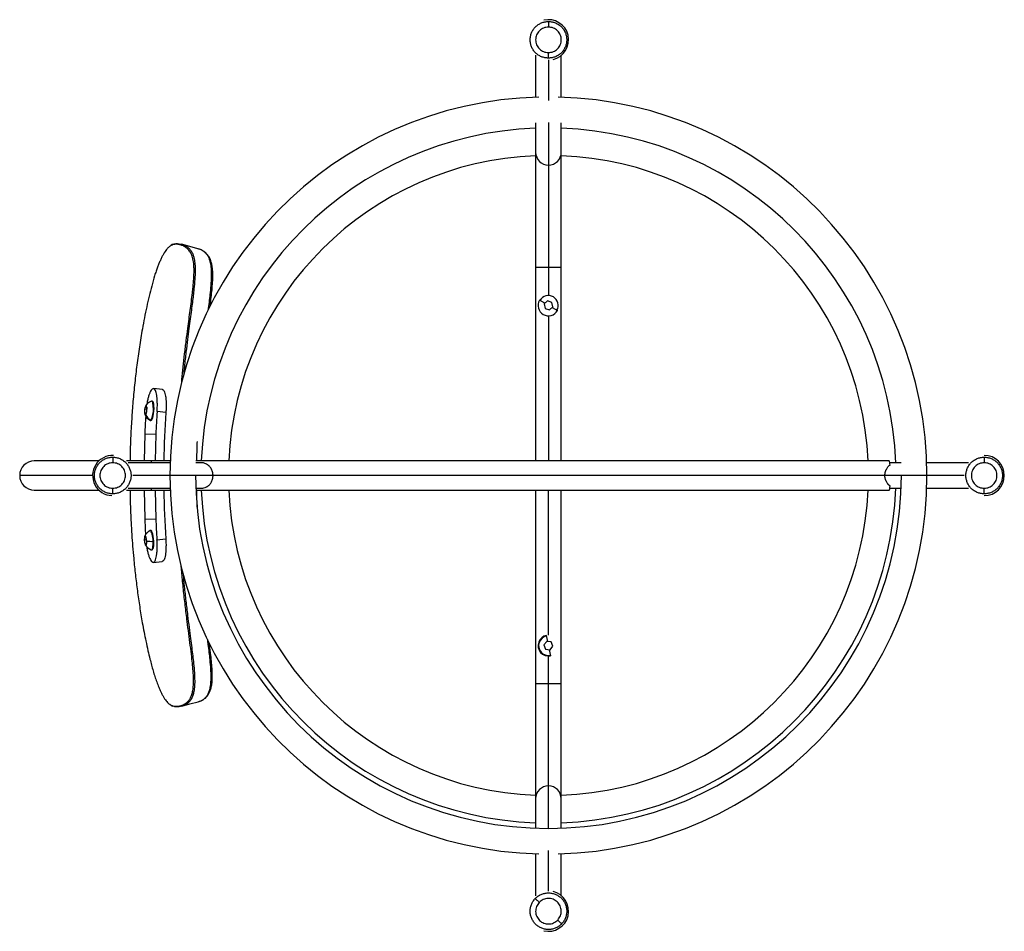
# Paper-space layout '_Bottom' of a CAD drawing. Header units: millimetres. Extents: x -289 to 249, y -249 to 249.
import ezdxf

# ---------------------------------------------------------------- set-up
doc = ezdxf.new("R2010")
doc.units = ezdxf.units.MM

psp = doc.layouts.new('_Bottom')

# ---------------------------------------------------------------- linework, layer by layer
at = {"color": 7, "linetype": 'Continuous', "lineweight": 25}
for p, q in [((-7, 229.73), (-7, 206.83)), ((0, 227.21), (0, 204.98)), ((7, 206.83), (7, 229.73)), ((-7, 192.82), (-7, 8)), ((0, 192.95), (0, 98.66)), ((7, 8), (7, 192.82)), ((-7, 113.97), (7, 113.97)), ((-1.99, 94.14), (-4.91, 95.81)), ((-0.49, 95.45), (-2.37, 93.8)), ((-2.37, 93.8), (-1.88, 91.35)), ((1.88, 94.65), (-0.49, 95.45)), ((0.49, 90.55), (2.37, 92.2)), ((2.37, 92.2), (1.88, 94.65)), ((1.99, 91.86), (4.91, 90.19)), ((-1.88, 91.35), (0.49, 90.55)), ((0, 87.34), (0, 8)), ((-211.11, 47.02), (-216.01, 47.5)), ((-220.67, 36.23), (-220.16, 37.82)), ((-220.16, 37.82), (-219.67, 37.18)), ((-216.6, 40.59), (-216.97, 40.62)), ((-220.69, 33.99), (-220.67, 36.23)), ((-220.2, 33.35), (-220.69, 33.99)), ((-220.01, 33.94), (-220.69, 33.99)), ((-219.68, 36.16), (-220.67, 36.23)), ((-219.69, 34.94), (-220.2, 33.35)), ((-219.67, 37.18), (-219.69, 34.94)), ((-215.66, 36.6), (-216.03, 36.63)), ((-209.15, 34.5), (-213.98, 34.98)), ((-217.74, 30.14), (-217.37, 30.12)), ((-220.74, 22.78), (-221.04, 8)), ((-220.74, 22.78), (-214.69, 22.65)), ((-214.69, 22.65), (-214.98, 8)), ((-245.79, 8), (-281.11, 8)), ((-206.8, 8), (-230.69, 8)), ((-206.83, 7), (-229.75, 7)), ((-190.15, 7), (-192.82, 7)), ((186.27, 8), (-192.78, 8)), ((192.82, 7), (186.61, 7)), ((229.75, 7), (206.83, 7)), ((-249.24, 0), (-289.11, 0)), ((227.24, 0), (-227.24, 0)), ((-281.11, -8), (-245.79, -8)), ((-230.69, -8), (-206.8, -8)), ((-229.75, -7), (-206.83, -7)), ((-221.14, -8), (-220.75, -23.67)), ((-215.1, -8), (-214.7, -23.8)), ((-192.82, -7), (-190.15, -7)), ((-192.78, -8), (186.27, -8)), ((-7, -8), (-7, -192.82)), ((0, -87.34), (0, -8)), ((7, -192.82), (7, -8)), ((186.6, -7), (192.82, -7)), ((206.83, -7), (229.75, -7)), ((-220.75, -23.67), (-214.7, -23.8)), ((-217.45, -30.12), (-217.82, -30.14)), ((-217.28, -30.15), (-217.65, -30.18)), ((-217.28, -30.15), (-217.45, -30.12)), ((-220.84, -35.32), (-220.63, -33.47)), ((-219.8, -35.24), (-220.84, -35.32)), ((-220.47, -37.43), (-220.84, -35.32)), ((-220.63, -33.47), (-220.06, -33.74)), ((-219.87, -37.39), (-220.47, -37.43)), ((-219.9, -37.7), (-220.47, -37.43)), ((-220.06, -33.74), (-219.69, -35.85)), ((-219.69, -35.85), (-219.9, -37.7)), ((-214.07, -35.1), (-209.24, -34.63)), ((-217.06, -40.62), (-216.69, -40.59)), ((-216.13, -47.51), (-211.19, -47.02)), ((-0.93, -90.68), (-2.47, -92.65)), ((-0.43, -90.75), (-1.05, -87.44)), ((1.54, -91.03), (-0.93, -90.68)), ((2.47, -93.35), (1.54, -91.03)), ((-2.47, -92.65), (-1.54, -94.97)), ((-1.54, -94.97), (0.93, -95.32)), ((0.43, -95.25), (1.05, -98.56)), ((0.93, -95.32), (2.47, -93.35)), ((0, -192.95), (0, -98.66)), ((7, -113.97), (-7, -113.97)), ((-7, -206.83), (-7, -229.73)), ((0, -227.21), (0, -204.98)), ((7, -229.73), (7, -206.83))]:
    psp.add_line(p, q, dxfattribs=at)
at = {"color": 7, "linetype": 'Continuous', "lineweight": 25, "flags": 128}
for points in [[(-191.68, 123.97), (-196.16, 125.19), (-200.65, 126.41)], [(-220.16, 38.13), (-220.41, 37.7), (-220.63, 36.94), (-220.78, 35.98), (-220.84, 34.96), (-220.8, 34.04), (-220.66, 33.35), (-220.45, 33), (-220.2, 33.04)], [(-220.2, 33.04), (-219.95, 33.48), (-219.73, 34.23), (-219.58, 35.19), (-219.52, 36.21), (-219.56, 37.14), (-219.7, 37.83), (-219.91, 38.17), (-220.16, 38.13)], [(-216.03, 36.63), (-216.05, 37.6), (-216.12, 38.48), (-216.23, 39.25), (-216.39, 39.86), (-216.58, 40.3), (-216.81, 40.56), (-217.05, 40.61), (-217.1, 40.6)], [(-215.66, 36.6), (-215.7, 37.88), (-215.82, 38.98), (-216.02, 39.83), (-216.29, 40.38), (-216.6, 40.59), (-216.6, 40.59)], [(-217.37, 30.12), (-217.03, 30.27), (-216.69, 30.76), (-216.36, 31.57), (-216.08, 32.64), (-215.86, 33.89), (-215.72, 35.25), (-215.66, 36.6)], [(-217.86, 30.18), (-217.66, 30.15), (-217.4, 30.29)], [(-217.65, -30.18), (-217.9, -30.16), (-217.95, -30.18)], [(-216.14, -35.99), (-216.21, -34.96), (-216.32, -33.95), (-216.48, -32.99), (-216.67, -32.13), (-216.89, -31.39), (-217.14, -30.81), (-217.39, -30.4), (-217.65, -30.18)], [(-216.69, -40.59), (-216.53, -40.53), (-216.24, -40.16), (-216, -39.46), (-215.84, -38.48), (-215.76, -37.29), (-215.77, -35.96), (-215.87, -34.59), (-216.05, -33.28), (-216.3, -32.1), (-216.6, -31.15), (-216.94, -30.49), (-217.28, -30.15)], [(-219.62, -35.89), (-219.71, -34.87), (-219.88, -33.96), (-220.12, -33.3), (-220.37, -32.99), (-220.61, -33.07), (-220.8, -33.53), (-220.91, -34.31), (-220.92, -35.28)], [(-220.92, -35.28), (-220.83, -36.3), (-220.65, -37.21), (-220.42, -37.87), (-220.16, -38.19), (-219.92, -38.11), (-219.73, -37.64), (-219.63, -36.86), (-219.62, -35.89)], [(-217.23, -40.58), (-216.98, -40.6), (-216.75, -40.42), (-216.54, -40.04), (-216.37, -39.49), (-216.24, -38.77), (-216.16, -37.93), (-216.12, -36.99), (-216.14, -35.99)], [(-200.49, -126.14), (-196, -124.92), (-191.51, -123.7)]]:
    psp.add_lwpolyline(points, dxfattribs=at)
at = {"color": 7, "linetype": 'Continuous', "lineweight": 25}
for centre, radius, start, end in [((0, 238.21), 11, 283.4172, 103.4172), ((0, 0), 206.95, 91.4526, 268.5474), ((0, 0), 206.95, 271.4526, 88.5474), ((0, 0), 190, 92.1114, 177.5868), ((0, 0), 190, 2.1114, 87.8886), ((0, 0), 175, 92.2924, 177.3799), ((-0.01, 176.7), 6.99, 180.152, 270.1123), ((0.02, 176.69), 6.98, 269.8486, 359.8871), ((0, 0), 175, 2.6201, 87.7076), ((0, 93), 5.37, 330.155, 150.155), ((0, 93), 5.66, 150.155, 330.155), ((-215.34, 35.23), 5.65, 108.1266, 151.6649), ((-215.79, 35.71), 4.99, 133.4501, 151.0094), ((293.99, -0.57), 515.26, 176.3339, 177.4032), ((-215.34, 35.23), 5.65, 199.9779, 243.5162), ((-214.84, 35.71), 5.99, 206.4328, 244.679), ((-227.75, 35.84), 11.75, 331.8103, 3.8395), ((300.03, -0.69), 515.25, 176.0301, 177.4032), ((299.77, -0.69), 510.14, 176.0443, 179.024), ((-238.24, 0), 11, 87.6147, 267.6147), ((238.24, 0), 11, 270, 90), ((-281.11, 0), 8, 90, 270), ((-209.1, 6.95), 8.21, 172.6332, 179.6329), ((0, 0), 192.95, 180, 0), ((-209.1, -6.95), 8.21, 180.3671, 187.3668), ((299.62, -0.69), 509.99, 180.821, 183.8155), ((0, 0), 190, 182.4132, 267.8886), ((0, 0), 175, 182.6201, 267.7076), ((0, 0), 190, 272.1114, 357.8886), ((0, 0), 175, 272.2924, 357.3799), ((293.78, -0.58), 515.05, 182.5699, 183.5374), ((299.81, -0.71), 515.03, 182.5699, 183.8297), ((-215.43, -35.23), 5.65, 116.4789, 159.9986), ((-217.07, -6.93), 29.07, 264.9771, 271.8363), ((-215.43, -35.23), 5.65, 208.3571, 251.8769), ((0, -93), 5.66, 100.7508, 280.7508), ((0, -93), 5.37, 100.7508, 280.7508), ((-0.02, -176.69), 6.98, 89.8486, 179.8871), ((0.01, -176.7), 6.99, 0.152, 90.1123), ((0, -238.21), 11, 256.5828, 76.5828)]:
    psp.add_arc(centre, radius, start, end, dxfattribs=at)
for points, knots in [([(0, 228.21), (-0.65, 228.25), (-1.96, 228.32), (-3.85, 228.92), (-5.59, 229.84), (-7.11, 231.1), (-8.37, 232.62), (-9.3, 234.36), (-9.87, 236.25), (-10.06, 238.21), (-9.87, 240.18), (-9.3, 242.06), (-8.37, 243.8), (-7.12, 245.33), (-5.59, 246.58), (-3.85, 247.5), (-1.96, 248.1), (-0.65, 248.17), (0, 248.21)], [0, 0, 0, 0, 0.06248, 0.125, 0.187472, 0.25, 0.312472, 0.375, 0.437472, 0.5, 0.562472, 0.625, 0.687472, 0.75, 0.812472, 0.874999, 0.937486, 1, 1, 1, 1]), ([(0, 248.21), (0, 248.17), (0, 248.1), (0, 247.55), (0, 246.9), (0, 246.36), (0, 245.79), (0, 245.4), (0, 245.21)], [0, 0, 0, 0, 0.291125, 0.577452, 0.704337, 0.815905, 0.913214, 1, 1, 1, 1]), ([(0, 248.21), (0.65, 248.17), (1.96, 248.1), (3.85, 247.5), (5.59, 246.58), (7.11, 245.33), (8.37, 243.81), (9.3, 242.06), (9.87, 240.18), (10.06, 238.21), (9.87, 236.25), (9.3, 234.36), (8.37, 232.62), (7.12, 231.1), (5.59, 229.84), (3.85, 228.92), (1.96, 228.32), (0.65, 228.25), (0, 228.21)], [0, 0, 0, 0, 0.062486, 0.124999, 0.187472, 0.25, 0.312472, 0.375, 0.437472, 0.5, 0.562472, 0.625, 0.687472, 0.75, 0.812472, 0.875, 0.93748, 1, 1, 1, 1]), ([(0, 228.21), (0, 228.25), (0, 228.33), (0, 228.87), (0, 229.53), (0, 230.06), (0, 230.63), (0, 231.03), (0, 231.21)], [0, 0, 0, 0, 0.2911253, 0.5774521, 0.7043366, 0.815905, 0.9132143, 1, 1, 1, 1]), ([(-206.74, 125.49), (-206.76, 125.48), (-207.08, 125.3), (-207.77, 124.7), (-208.99, 123.4), (-210.2, 121.64), (-211.34, 119.52), (-212.17, 117.78), (-212.99, 115.89), (-213.78, 113.85), (-214.57, 111.61), (-215.66, 108.22), (-216.95, 103.67), (-218.39, 97.97), (-219.7, 92.17), (-220.92, 86.21), (-222.29, 78.91), (-223.71, 70.28), (-225.08, 60.47), (-226.25, 50.51), (-227.19, 40.68), (-227.94, 30.55), (-228.45, 20.77), (-228.73, 13.15), (-228.77, 9.02), (-228.78, 8)], [0, 0, 0, 0, 0.001388, 0.02702, 0.052703, 0.091703, 0.110865, 0.130694, 0.148998, 0.167969, 0.18778, 0.208584, 0.254649, 0.299471, 0.345932, 0.392846, 0.440512, 0.517817, 0.595165, 0.669629, 0.749905, 0.823562, 0.904492, 0.976412, 1, 1, 1, 1]), ([(-200.48, 51.24), (-200.44, 51.65), (-200.21, 54.35), (-199.69, 59.43), (-198.92, 66.51), (-198.08, 73.53), (-197.27, 79.89), (-196.54, 85.39), (-195.88, 90.31), (-195.25, 95.1), (-194.74, 99.37), (-194.34, 102.98), (-194.07, 105.97), (-193.87, 108.81), (-193.77, 111.45), (-193.8, 113.84), (-193.95, 115.88), (-194.2, 117.65), (-194.56, 119.2), (-195.19, 121.07), (-196.19, 122.85), (-197.62, 124.34), (-199.2, 125.35), (-200.7, 125.93), (-202.07, 126.27), (-203.27, 126.44), (-204.5, 126.43), (-205.65, 126.15), (-206.43, 125.68), (-206.74, 125.49)], [0, 0, 0, 0, 0.009305, 0.060782, 0.114443, 0.169276, 0.219813, 0.259281, 0.295277, 0.333142, 0.370923, 0.396668, 0.421503, 0.446579, 0.471998, 0.496629, 0.522232, 0.54578, 0.570966, 0.597977, 0.653838, 0.710051, 0.766607, 0.82441, 0.862151, 0.90087, 0.938147, 0.975507, 1, 1, 1, 1]), ([(-205.35, 126.37), (-205.67, 126.28), (-206.04, 126.18), (-206.45, 125.84), (-206.5, 125.8)], [0, 0, 0, 0, 0.872636, 1, 1, 1, 1]), ([(-205.02, 126.43), (-204.73, 126.53), (-204.06, 126.76), (-203.01, 126.8), (-201.82, 126.69), (-201.01, 126.49), (-200.61, 126.39)], [0, 0, 0, 0, 0.178105, 0.414388, 0.708496, 1, 1, 1, 1]), ([(-200.61, 126.39), (-200.56, 126.38), (-200.07, 126.28), (-199.12, 125.91), (-197.84, 125.27), (-196.67, 124.35), (-195.67, 123.24), (-194.84, 121.93), (-194.19, 120.38), (-193.62, 118.37), (-193.22, 115.65), (-193.1, 111.88), (-193.32, 107.27), (-193.74, 102.69), (-194.24, 98.4), (-194.71, 94.56), (-195.27, 90.31), (-195.91, 85.53), (-196.62, 80.15), (-197.4, 74.07), (-198.24, 67.15), (-198.99, 60.46), (-199.41, 56.04), (-199.58, 54.28)], [0, 0, 0, 0, 0.0055335, 0.0592099, 0.1173672, 0.1698636, 0.2196136, 0.2639742, 0.304913, 0.3434282, 0.3956791, 0.4453913, 0.4967109, 0.5522163, 0.5871964, 0.6238124, 0.6636387, 0.708721, 0.7588072, 0.8147056, 0.8781742, 0.9513182, 1, 1, 1, 1]), ([(-185.98, 90.38), (-185.93, 90.76), (-185.68, 92.65), (-185.28, 95.88), (-184.75, 100.53), (-184.33, 105.22), (-184.12, 109.74), (-184.26, 113.43), (-184.68, 116.1), (-185.26, 118.07), (-185.91, 119.59), (-186.75, 120.87), (-187.75, 121.96), (-188.92, 122.86), (-190.21, 123.49), (-191.15, 123.85), (-191.64, 123.95), (-191.68, 123.96)], [0, 0, 0, 0, 0.017064, 0.083376, 0.146055, 0.23108, 0.309915, 0.386563, 0.4674, 0.527115, 0.590664, 0.659587, 0.736927, 0.818568, 0.909034, 0.99254, 1, 1, 1, 1]), ([(-184.99, 92.41), (-184.78, 94.08), (-184.39, 97.22), (-183.93, 101.64), (-183.62, 105.64), (-183.48, 109.33), (-183.6, 112.48), (-183.95, 115.08), (-184.5, 117.15), (-185.19, 118.85), (-185.91, 120.05), (-186.6, 120.92), (-187.24, 121.59), (-187.94, 122.18), (-188.83, 122.79), (-190.07, 123.46), (-191.08, 123.78), (-191.65, 123.96)], [0, 0, 0, 0, 0.078834, 0.147602, 0.21658, 0.285975, 0.355065, 0.424618, 0.49359, 0.562848, 0.632031, 0.678515, 0.725939, 0.774365, 0.830161, 0.905328, 1, 1, 1, 1]), ([(-213.98, 34.98), (-213.94, 35.79), (-213.84, 37.43), (-213.84, 39.78), (-213.95, 41.95), (-214.16, 43.86), (-214.49, 45.43), (-214.91, 46.6), (-215.41, 47.33), (-215.98, 47.58), (-216.6, 47.35), (-217.24, 46.65), (-217.87, 45.51), (-218.47, 43.96), (-219, 42.06), (-219.36, 40.48), (-219.5, 39.51), (-219.53, 39.33)], [0, 0, 0, 0, 0.070162, 0.14052, 0.210515, 0.280916, 0.350958, 0.421249, 0.491522, 0.562087, 0.632249, 0.702606, 0.772602, 0.843002, 0.913044, 0.983335, 1, 1, 1, 1]), ([(-211.11, 47), (-210.93, 46.95), (-210.56, 46.85), (-210.08, 46.12), (-209.66, 44.96), (-209.34, 43.4), (-209.12, 41.49), (-209.01, 39.32), (-209.01, 36.96), (-209.11, 35.32), (-209.15, 34.5)], [0, 0, 0, 0, 0.114346, 0.241017, 0.367036, 0.493784, 0.619886, 0.746438, 0.872956, 1, 1, 1, 1]), ([(-192.24, 8), (-192.23, 8.6), (-192.21, 10.47), (-192.14, 13.35), (-192.05, 16.27), (-192, 17.92), (-191.97, 18.56)], [0, 0, 0, 0, 0.169582, 0.531234, 0.818234, 1, 1, 1, 1]), ([(-238.24, -10), (-238.89, -9.96), (-240.2, -9.89), (-242.09, -9.29), (-243.83, -8.37), (-245.35, -7.12), (-246.61, -5.59), (-247.53, -3.85), (-248.11, -1.96), (-248.3, 0), (-248.11, 1.96), (-247.53, 3.85), (-246.61, 5.59), (-245.35, 7.11), (-243.83, 8.37), (-242.09, 9.29), (-240.2, 9.89), (-238.89, 9.96), (-238.24, 10)], [0, 0, 0, 0, 0.06248, 0.125, 0.187472, 0.25, 0.312472, 0.375, 0.437472, 0.5, 0.562472, 0.625, 0.687472, 0.75, 0.812472, 0.874999, 0.937486, 1, 1, 1, 1]), ([(-238.24, 10), (-238.24, 9.96), (-238.24, 9.88), (-238.24, 9.34), (-238.24, 8.68), (-238.24, 8.15), (-238.24, 7.58), (-238.24, 7.18), (-238.24, 7)], [0, 0, 0, 0, 0.291125, 0.577452, 0.704337, 0.815905, 0.913214, 1, 1, 1, 1]), ([(-238.24, 10), (-237.58, 9.96), (-236.27, 9.89), (-234.39, 9.29), (-232.64, 8.37), (-231.12, 7.12), (-229.87, 5.59), (-228.94, 3.85), (-228.36, 1.96), (-228.17, 0), (-228.36, -1.96), (-228.94, -3.85), (-229.87, -5.59), (-231.12, -7.11), (-232.64, -8.37), (-234.39, -9.29), (-236.27, -9.89), (-237.58, -9.96), (-238.24, -10)], [0, 0, 0, 0, 0.062486, 0.124999, 0.187472, 0.25, 0.312472, 0.375, 0.437472, 0.5, 0.562472, 0.625, 0.687472, 0.75, 0.812472, 0.875, 0.93748, 1, 1, 1, 1]), ([(-186.98, 6.24), (-187.54, 6.49), (-188.56, 6.93), (-189.66, 6.95), (-190.15, 6.96)], [0, 0, 0, 0, 0.553198, 1, 1, 1, 1]), ([(-183.4, 0), (-183.4, 0.08), (-183.4, 0.23), (-183.41, 0.45), (-183.43, 0.68), (-183.45, 0.9), (-183.48, 1.13), (-183.52, 1.35), (-183.56, 1.58), (-183.61, 1.8), (-183.73, 2.26), (-183.98, 2.96), (-184.34, 3.66), (-184.68, 4.19), (-185.05, 4.68), (-185.42, 5.09), (-185.86, 5.49), (-186.21, 5.77), (-186.61, 6.04), (-186.87, 6.18), (-186.98, 6.24)], [0, 0, 0, 0, 0.027219, 0.054537, 0.081973, 0.109545, 0.137271, 0.165168, 0.193254, 0.221547, 0.250062, 0.370458, 0.500228, 0.56093, 0.625653, 0.750075, 0.795335, 0.874447, 0.945603, 1, 1, 1, 1]), ([(183.96, 0), (183.96, 0.08), (183.96, 0.23), (183.97, 0.46), (183.99, 0.69), (184.01, 0.92), (184.04, 1.15), (184.08, 1.38), (184.13, 1.6), (184.18, 1.83), (184.24, 2.05), (184.31, 2.27), (184.38, 2.49), (184.46, 2.71), (184.55, 2.93), (184.65, 3.14), (184.83, 3.52), (185.15, 4.06), (185.57, 4.63), (185.98, 5.08), (186.36, 5.43), (186.63, 5.64), (186.76, 5.74)], [0, 0, 0, 0, 0.032352, 0.064717, 0.097124, 0.129602, 0.16218, 0.194886, 0.227748, 0.260795, 0.294053, 0.327548, 0.361309, 0.395359, 0.429724, 0.464428, 0.499495, 0.622801, 0.7493, 0.833343, 0.916834, 1, 1, 1, 1]), ([(186.76, 5.74), (186.71, 6.2), (186.61, 7.16), (186.44, 7.91), (186.32, 7.92), (186.27, 7.92)], [0, 0, 0, 0, 0.35378, 0.733974, 1, 1, 1, 1]), ([(238.24, -10), (237.58, -9.96), (236.27, -9.89), (234.39, -9.29), (232.64, -8.37), (231.12, -7.12), (229.87, -5.59), (228.94, -3.85), (228.36, -1.96), (228.17, 0), (228.36, 1.96), (228.94, 3.85), (229.87, 5.59), (231.12, 7.11), (232.64, 8.37), (234.39, 9.29), (236.27, 9.89), (237.58, 9.96), (238.24, 10)], [0, 0, 0, 0, 0.06248, 0.125, 0.187472, 0.25, 0.312472, 0.375, 0.437472, 0.5, 0.562472, 0.625, 0.687472, 0.75, 0.812472, 0.874999, 0.937486, 1, 1, 1, 1]), ([(238.24, 10), (238.24, 9.96), (238.24, 9.88), (238.24, 9.34), (238.24, 8.68), (238.24, 8.15), (238.24, 7.58), (238.24, 7.18), (238.24, 7)], [0, 0, 0, 0, 0.291125, 0.577452, 0.704337, 0.815905, 0.913214, 1, 1, 1, 1]), ([(238.24, 10), (238.89, 9.96), (240.2, 9.89), (242.09, 9.29), (243.83, 8.37), (245.35, 7.12), (246.61, 5.59), (247.53, 3.85), (248.11, 1.96), (248.3, 0), (248.11, -1.96), (247.53, -3.85), (246.61, -5.59), (245.35, -7.11), (243.83, -8.37), (242.09, -9.29), (240.2, -9.89), (238.89, -9.96), (238.24, -10)], [0, 0, 0, 0, 0.062486, 0.124999, 0.187472, 0.25, 0.312472, 0.375, 0.437472, 0.5, 0.562472, 0.625, 0.687472, 0.75, 0.812472, 0.875, 0.93748, 1, 1, 1, 1]), ([(186.76, -5.74), (186.69, -5.69), (186.56, -5.59), (186.36, -5.43), (186.17, -5.26), (185.99, -5.08), (185.81, -4.89), (185.52, -4.56), (185.15, -4.06), (184.8, -3.47), (184.56, -2.96), (184.4, -2.55), (184.26, -2.14), (184.15, -1.72), (184.06, -1.3), (184, -0.87), (183.96, -0.43), (183.96, -0.14), (183.96, 0)], [0, 0, 0, 0, 0.0413921, 0.0828385, 0.1243678, 0.1660083, 0.207788, 0.2497348, 0.3765405, 0.5001581, 0.56566, 0.6299568, 0.6932104, 0.7555906, 0.8172743, 0.8784448, 0.9392898, 1, 1, 1, 1]), ([(-186.98, -6.24), (-186.93, -6.22), (-186.81, -6.15), (-186.63, -6.05), (-186.44, -5.92), (-186.15, -5.72), (-185.85, -5.48), (-185.4, -5.07), (-184.93, -4.55), (-184.4, -3.79), (-183.98, -2.96), (-183.72, -2.21), (-183.57, -1.63), (-183.49, -1.22), (-183.44, -0.82), (-183.4, -0.41), (-183.4, -0.14), (-183.4, 0)], [0, 0, 0, 0, 0.026144, 0.055707, 0.088689, 0.125091, 0.207366, 0.249464, 0.384846, 0.499531, 0.629279, 0.749666, 0.800888, 0.851431, 0.901394, 0.950882, 1, 1, 1, 1]), ([(-238.24, -10), (-238.24, -9.96), (-238.24, -9.88), (-238.24, -9.34), (-238.24, -8.68), (-238.24, -8.15), (-238.24, -7.58), (-238.24, -7.18), (-238.24, -7)], [0, 0, 0, 0, 0.291125, 0.577452, 0.704337, 0.815905, 0.913214, 1, 1, 1, 1]), ([(-228.81, -8), (-228.79, -8.95), (-228.76, -10.98), (-228.68, -14.24), (-228.57, -17.8), (-228.42, -21.61), (-228.19, -26.45), (-227.85, -32.14), (-227.37, -38.77), (-226.73, -46.13), (-225.89, -54.27), (-224.8, -63.07), (-223.54, -71.8), (-222.29, -79.34), (-221.13, -85.57), (-220.1, -90.67), (-219.03, -95.56), (-217.99, -99.94), (-217.04, -103.61), (-216.16, -106.81), (-215.21, -109.93), (-214.2, -112.92), (-213.13, -115.74), (-212.1, -118.05), (-211.15, -119.94), (-210.01, -121.93), (-208.65, -123.73), (-207.53, -124.85), (-206.99, -125.13), (-206.92, -125.17)], [0, 0, 0, 0, 0.022068, 0.047016, 0.075578, 0.104609, 0.135316, 0.187641, 0.236753, 0.289253, 0.358686, 0.426498, 0.494617, 0.562998, 0.603551, 0.641414, 0.6837, 0.719902, 0.746372, 0.772505, 0.798299, 0.824503, 0.850622, 0.876619, 0.896221, 0.91589, 0.954895, 0.993996, 1, 1, 1, 1]), ([(-192.07, -17.28), (-192.09, -16.58), (-192.15, -14.53), (-192.22, -11.44), (-192.25, -9.05), (-192.27, -8)], [0, 0, 0, 0, 0.227225, 0.660791, 1, 1, 1, 1]), ([(-190.15, -6.96), (-190.01, -6.97), (-188.93, -7.08), (-187.89, -6.63), (-186.98, -6.24)], [0, 0, 0, 0, 0.122384, 1, 1, 1, 1]), ([(186.27, -7.92), (186.3, -7.94), (186.4, -8.04), (186.58, -7.38), (186.7, -6.28), (186.76, -5.74)], [0, 0, 0, 0, 0.126217, 0.579742, 1, 1, 1, 1]), ([(238.24, -10), (238.24, -9.96), (238.24, -9.88), (238.24, -9.34), (238.24, -8.68), (238.24, -8.15), (238.24, -7.58), (238.24, -7.18), (238.24, -7)], [0, 0, 0, 0, 0.291125, 0.577452, 0.704337, 0.815905, 0.913214, 1, 1, 1, 1]), ([(-219.69, -38.77), (-219.64, -39.1), (-219.49, -40.22), (-219.11, -41.95), (-218.58, -43.86), (-217.98, -45.43), (-217.35, -46.6), (-216.72, -47.33), (-216.1, -47.58), (-215.53, -47.35), (-215.02, -46.65), (-214.6, -45.51), (-214.27, -43.96), (-214.05, -42.07), (-213.94, -39.91), (-213.94, -37.56), (-214.02, -35.92), (-214.07, -35.1)], [0, 0, 0, 0, 0.02901, 0.098104, 0.167599, 0.236739, 0.306125, 0.375494, 0.44515, 0.514409, 0.583861, 0.652955, 0.722449, 0.791589, 0.860975, 0.930344, 1, 1, 1, 1]), ([(-209.24, -34.63), (-209.19, -35.44), (-209.1, -37.08), (-209.11, -39.42), (-209.22, -41.58), (-209.44, -43.47), (-209.77, -45.03), (-210.19, -46.16), (-210.67, -46.87), (-211.03, -46.95), (-211.19, -46.99)], [0, 0, 0, 0, 0.127145, 0.254645, 0.381488, 0.509066, 0.635993, 0.763373, 0.890719, 1, 1, 1, 1]), ([(-206.92, -125.17), (-206.52, -125.41), (-205.5, -126.03), (-204.03, -126.21), (-202.44, -126.09), (-200.65, -125.71), (-198.69, -124.94), (-197.04, -123.57), (-195.87, -121.93), (-195.13, -120.29), (-194.52, -118.2), (-194.14, -115.51), (-194.01, -112.15), (-194.18, -108.16), (-194.54, -103.81), (-195.09, -98.7), (-195.82, -92.9), (-196.67, -86.42), (-197.61, -79.13), (-198.61, -71.09), (-199.59, -62.32), (-200.32, -55.18), (-200.66, -50.96), (-200.77, -49.67)], [0, 0, 0, 0, 0.03141, 0.080915, 0.130569, 0.180257, 0.254553, 0.329144, 0.366403, 0.403732, 0.441024, 0.478185, 0.515507, 0.552445, 0.589731, 0.626779, 0.675609, 0.725234, 0.775061, 0.840835, 0.906051, 0.971359, 1, 1, 1, 1]), ([(-199.79, -53.95), (-199.57, -56.21), (-199.12, -61.12), (-198.28, -68.63), (-197.38, -76.11), (-196.51, -82.94), (-195.74, -88.85), (-195.06, -94.01), (-194.5, -98.56), (-193.98, -103.2), (-193.57, -107.84), (-193.37, -112.3), (-193.51, -115.94), (-193.94, -118.73), (-194.59, -120.87), (-195.42, -122.57), (-196.49, -123.93), (-197.78, -125.02), (-199.13, -125.72), (-200.07, -126.01), (-200.47, -126.13)], [0, 0, 0, 0, 0.0633228, 0.1370467, 0.2105607, 0.2739704, 0.33023, 0.3791556, 0.4226807, 0.4635559, 0.5186849, 0.5693642, 0.6187328, 0.6708473, 0.7172209, 0.7668611, 0.8227051, 0.8832952, 0.9502746, 1, 1, 1, 1]), ([(-191.52, -123.68), (-191.13, -123.57), (-190.2, -123.3), (-188.86, -122.62), (-187.56, -121.55), (-186.49, -120.22), (-185.65, -118.55), (-184.99, -116.45), (-184.55, -113.72), (-184.39, -110.15), (-184.57, -105.77), (-184.96, -101.22), (-185.47, -96.67), (-185.91, -92.98), (-186.22, -90.62), (-186.33, -89.73)], [0, 0, 0, 0, 0.075003, 0.179532, 0.274058, 0.361134, 0.438465, 0.51061, 0.591501, 0.667876, 0.745994, 0.830732, 0.893457, 0.960191, 1, 1, 1, 1]), ([(-191.5, -123.69), (-190.99, -123.53), (-190.05, -123.23), (-188.9, -122.61), (-188.01, -122.02), (-187.2, -121.31), (-186.4, -120.42), (-185.62, -119.25), (-184.9, -117.65), (-184.31, -115.67), (-183.92, -113.19), (-183.75, -110.15), (-183.85, -106.54), (-184.13, -102.57), (-184.6, -97.89), (-185.03, -94.22), (-185.32, -91.95), (-185.36, -91.66)], [0, 0, 0, 0, 0.083196, 0.153657, 0.214003, 0.272484, 0.329659, 0.400008, 0.470219, 0.540835, 0.61138, 0.68175, 0.752569, 0.822693, 0.893169, 0.986487, 1, 1, 1, 1]), ([(-206.72, -125.44), (-206.55, -125.57), (-206.11, -125.92), (-205.71, -126.03), (-205.46, -126.1)], [0, 0, 0, 0, 0.383848, 1, 1, 1, 1]), ([(-200.47, -126.13), (-200.49, -126.13), (-200.94, -126.28), (-201.83, -126.43), (-203.07, -126.54), (-204.16, -126.5), (-204.84, -126.26), (-205.13, -126.17)], [0, 0, 0, 0, 0.015581, 0.312007, 0.59652, 0.832016, 1, 1, 1, 1]), ([(7.25, -245.09), (6.78, -245.54), (5.82, -246.44), (4.09, -247.4), (2.22, -248.03), (0.26, -248.27), (-1.7, -248.13), (-3.61, -247.61), (-5.37, -246.73), (-6.93, -245.51), (-8.22, -244.02), (-9.19, -242.3), (-9.82, -240.43), (-10.06, -238.48), (-9.92, -236.51), (-9.39, -234.61), (-8.53, -232.83), (-7.68, -231.83), (-7.25, -231.33)], [0, 0, 0, 0, 0.06248, 0.125, 0.187472, 0.25, 0.312472, 0.375, 0.437472, 0.5, 0.562472, 0.625, 0.687472, 0.75, 0.812472, 0.874999, 0.937486, 1, 1, 1, 1]), ([(-7.25, -231.33), (-6.78, -230.88), (-5.82, -229.98), (-4.09, -229.02), (-2.22, -228.39), (-0.26, -228.15), (1.7, -228.29), (3.61, -228.82), (5.37, -229.7), (6.93, -230.91), (8.22, -232.4), (9.19, -234.12), (9.82, -235.99), (10.06, -237.95), (9.92, -239.92), (9.39, -241.81), (8.53, -243.6), (7.68, -244.59), (7.25, -245.09)], [0, 0, 0, 0, 0.062486, 0.124999, 0.187472, 0.25, 0.312472, 0.375, 0.437472, 0.5, 0.562472, 0.625, 0.687472, 0.75, 0.812472, 0.875, 0.93748, 1, 1, 1, 1]), ([(-7.25, -231.33), (-7.23, -231.35), (-7.17, -231.41), (-6.77, -231.78), (-6.3, -232.23), (-5.91, -232.6), (-5.5, -233), (-5.21, -233.27), (-5.08, -233.39)], [0, 0, 0, 0, 0.2911253, 0.5774521, 0.7043366, 0.815905, 0.9132143, 1, 1, 1, 1]), ([(7.25, -245.09), (7.23, -245.07), (7.17, -245.01), (6.77, -244.64), (6.3, -244.19), (5.91, -243.82), (5.5, -243.43), (5.21, -243.16), (5.08, -243.03)], [0, 0, 0, 0, 0.2911253, 0.5774521, 0.7043366, 0.815905, 0.9132143, 1, 1, 1, 1])]:
    psp.add_open_spline(points, degree=3, knots=knots, dxfattribs=at)
for points in [[(0, 245.21), (-0.91, 245.1), (-2.74, 244.88), (-5.08, 243.28), (-6.62, 240.96), (-7.19, 238.21), (-6.62, 235.46), (-5.08, 233.14), (-2.74, 231.54), (-0.91, 231.32), (0, 231.21)], [(0, 231.21), (0.91, 231.32), (2.74, 231.54), (5.08, 233.14), (6.62, 235.46), (7.19, 238.21), (6.62, 240.96), (5.08, 243.28), (2.74, 244.88), (0.91, 245.1), (0, 245.21)], [(-238.24, 7), (-239.15, 6.89), (-240.98, 6.67), (-243.32, 5.07), (-244.86, 2.75), (-245.43, 0), (-244.86, -2.75), (-243.32, -5.07), (-240.98, -6.67), (-239.15, -6.89), (-238.24, -7)], [(-238.24, -7), (-237.32, -6.89), (-235.49, -6.67), (-233.15, -5.07), (-231.61, -2.75), (-231.05, 0), (-231.61, 2.75), (-233.15, 5.07), (-235.49, 6.67), (-237.32, 6.89), (-238.24, 7)], [(238.24, 7), (237.32, 6.89), (235.49, 6.67), (233.15, 5.07), (231.61, 2.75), (231.05, 0), (231.61, -2.75), (233.15, -5.07), (235.49, -6.67), (237.32, -6.89), (238.24, -7)], [(238.24, -7), (239.15, -6.89), (240.98, -6.67), (243.32, -5.07), (244.86, -2.75), (245.43, 0), (244.86, 2.75), (243.32, 5.07), (240.98, 6.67), (239.15, 6.89), (238.24, 7)], [(5.08, -243.03), (5.63, -242.29), (6.73, -240.82), (7.18, -238.01), (6.55, -235.3), (4.95, -233), (2.57, -231.52), (-0.18, -231.03), (-2.95, -231.63), (-4.37, -232.8), (-5.08, -233.39)], [(-5.08, -233.39), (-5.63, -234.13), (-6.73, -235.61), (-7.18, -238.41), (-6.55, -241.12), (-4.95, -243.43), (-2.57, -244.91), (0.18, -245.39), (2.95, -244.8), (4.37, -243.62), (5.08, -243.03)]]:
    psp.add_open_spline(points, degree=3, dxfattribs=at)

doc.saveas('drawing.dxf')
